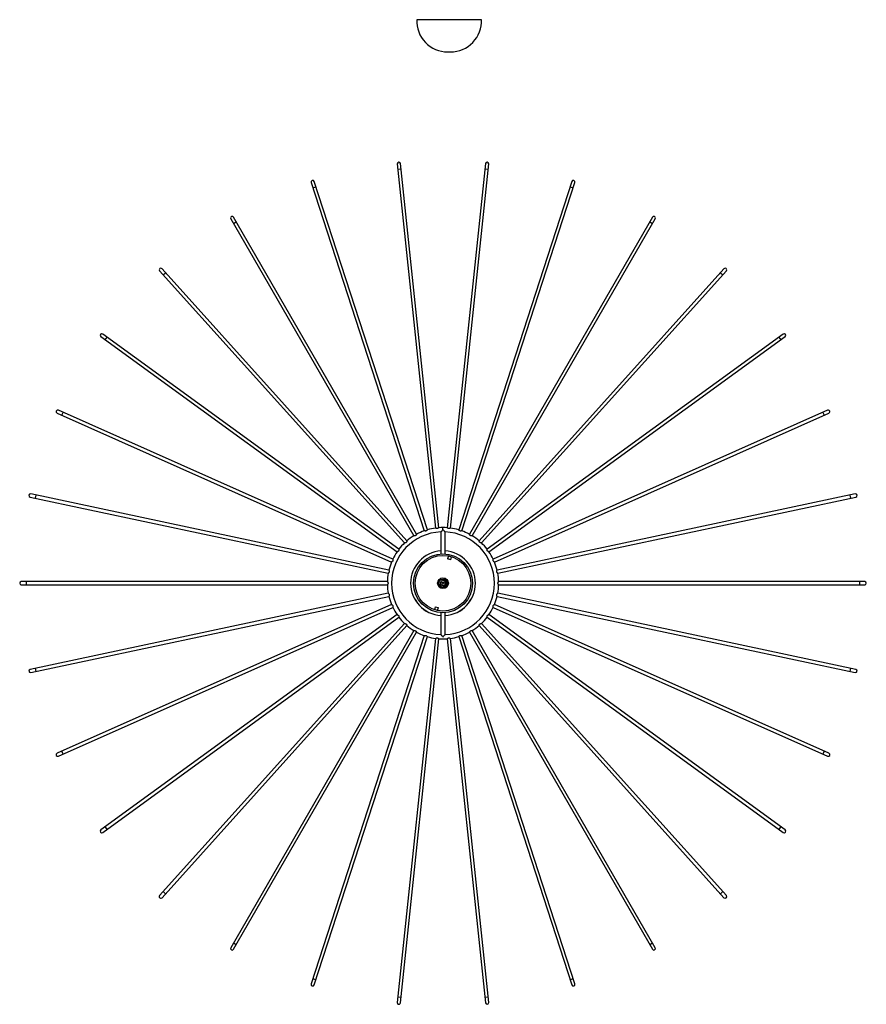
# Model space of a CAD drawing. Header units: millimetres. Extents: x -395 to 401, y -653 to 1239.
# Tile 1 of 6: x -395 to 396, y -653 to 266. Entities that reach past the tile are written whole.
import ezdxf

# ---------------------------------------------------------------- set-up
doc = ezdxf.new("R2010")
doc.units = ezdxf.units.MM

msp = doc.modelspace()

# ---------------------------------------------------------------- linework, layer by layer
at = {"color": 8, "linetype": 'Continuous', "lineweight": 25}
for p, q in [((36.01, 266.3), (-24.49, 266.3)), ((-42.07, 126.61), (-39.09, 126.93)), ((39.23, 126.93), (42.22, 126.61)), ((-121.54, 109.4), (-118.69, 110.33)), ((118.83, 110.33), (121.68, 109.4)), ((-195.69, 76.04), (-193.09, 77.54)), ((193.24, 77.54), (195.84, 76.04)), ((-261.29, 28), (-259.06, 30)), ((259.2, 30), (261.43, 28)), ((-315.46, -32.64), (-313.7, -30.21)), ((313.84, -30.21), (315.6, -32.64)), ((-355.84, -103.21), (-354.62, -100.47)), ((354.77, -100.47), (355.99, -103.21)), ((-380.67, -180.63), (-380.05, -177.7)), ((380.19, -177.7), (380.81, -180.63)), ((0.07, -210.03), (0.07, -208.03)), ((-388.86, -261.53), (-388.86, -258.53)), ((389, -258.53), (389, -261.53)), ((-380.05, -342.36), (-380.67, -339.42)), ((380.81, -339.42), (380.19, -342.36)), ((-354.62, -419.59), (-355.84, -416.85)), ((355.99, -416.85), (354.77, -419.59)), ((-313.7, -489.85), (-315.46, -487.42)), ((315.6, -487.42), (313.84, -489.85)), ((-259.06, -550.06), (-261.29, -548.06)), ((261.43, -548.06), (259.2, -550.06)), ((-193.09, -597.6), (-195.69, -596.1)), ((195.84, -596.1), (193.24, -597.6)), ((-118.69, -630.39), (-121.54, -629.46)), ((121.68, -629.46), (118.83, -630.39)), ((-39.09, -646.98), (-42.07, -646.67)), ((42.22, -646.67), (39.23, -646.98))]:
    msp.add_line(p, q, dxfattribs=at)
at = {"color": 7, "linetype": 'Continuous', "lineweight": 25}
for p, q in [((4.45, 236.27), (7.07, 236.27)), ((-42.6, 131.58), (-6.85, -208.49)), ((-3.87, -208.18), (-39.61, 131.9)), ((39.76, 131.9), (4.01, -208.18)), ((7, -208.49), (42.74, 131.58)), ((-123.08, 114.16), (-17.42, -211.06)), ((-14.56, -210.13), (-120.23, 115.08)), ((120.38, 115.08), (14.71, -210.13)), ((17.56, -211.06), (123.23, 114.16)), ((-198.19, 80.37), (-27.22, -215.76)), ((-24.62, -214.26), (-195.59, 81.87)), ((195.74, 81.87), (24.76, -214.26)), ((27.36, -215.76), (198.34, 80.37)), ((-264.63, 31.71), (-35.82, -222.41)), ((-33.59, -220.4), (-262.4, 33.72)), ((262.55, 33.72), (33.74, -220.4)), ((35.97, -222.41), (264.78, 31.71)), ((-41.1, -228.26), (-317.74, -27.27)), ((317.89, -27.27), (41.24, -228.26)), ((-319.5, -29.7), (-42.86, -230.69)), ((43.01, -230.69), (319.65, -29.7)), ((-46.8, -237.52), (-359.19, -98.43)), ((359.33, -98.43), (46.95, -237.52)), ((-360.41, -101.17), (-48.02, -240.26)), ((48.17, -240.26), (360.55, -101.17)), ((-385.56, -179.59), (-51.08, -250.69)), ((-50.46, -247.76), (-384.94, -176.66)), ((385.08, -176.66), (50.6, -247.76)), ((51.23, -250.69), (385.7, -179.59)), ((-1.93, -212.07), (-1.93, -232.6)), ((2.07, -232.6), (2.07, -212.07)), ((5.14, -234.53), (4.4, -237.39)), ((7.3, -238.14), (4.4, -237.39)), ((7.3, -238.14), (8.04, -235.28)), ((0.83, -257.13), (1.33, -255.19)), ((-51.91, -258.53), (-393.86, -258.53)), ((-393.86, -261.53), (-51.91, -261.53)), ((394, -258.53), (52.05, -258.53)), ((52.05, -261.53), (394, -261.53)), ((-51.08, -269.37), (-385.56, -340.46)), ((-384.94, -343.4), (-50.46, -272.3)), ((50.6, -272.3), (385.08, -343.4)), ((385.7, -340.46), (51.23, -269.37)), ((-48.02, -279.8), (-360.41, -418.88)), ((-359.19, -421.62), (-46.8, -282.54)), ((-7.15, -281.92), (-7.9, -284.78)), ((-7.15, -281.92), (-4.25, -282.67)), ((-4.99, -285.53), (-4.25, -282.67)), ((46.95, -282.54), (359.33, -421.62)), ((360.55, -418.88), (48.17, -279.8)), ((-42.86, -289.37), (-319.5, -490.36)), ((-317.74, -492.79), (-41.1, -291.79)), ((-1.93, -287.46), (-1.93, -307.99)), ((2.07, -307.99), (2.07, -287.46)), ((41.24, -291.79), (317.89, -492.79)), ((319.65, -490.36), (43.01, -289.37)), ((-35.82, -297.65), (-264.63, -551.77)), ((-262.4, -553.78), (-33.59, -299.66)), ((33.74, -299.66), (262.55, -553.78)), ((264.78, -551.77), (35.97, -297.65)), ((-27.22, -304.29), (-198.19, -600.43)), ((-195.59, -601.93), (-24.62, -305.79)), ((-17.42, -309), (-123.08, -634.21)), ((-120.23, -635.14), (-14.56, -309.93)), ((-6.85, -311.57), (-42.6, -651.64)), ((-39.61, -651.96), (-3.87, -311.88)), ((4.01, -311.88), (39.76, -651.96)), ((42.74, -651.64), (7, -311.57)), ((14.71, -309.93), (120.38, -635.14)), ((123.23, -634.21), (17.56, -309)), ((24.76, -305.79), (195.74, -601.93)), ((198.34, -600.43), (27.36, -304.29))]:
    msp.add_line(p, q, dxfattribs=at)
for centre, radius in [((0.07, -260.03), 27.5), ((0.07, -260.03), 26), ((0.07, -260.03), 5), ((0.07, -260.03), 3.85), ((0.07, -260.03), 2.45), ((-1.01, -260.11), 1), ((-1.01, -260.11), 0.99), ((1.14, -259.95), 1), ((1.14, -259.95), 0.99)]:
    msp.add_circle(centre, radius, dxfattribs=at)
for centre, radius, start, end in [((4.45, 265.23), 28.96, 177.87986, 270), ((7.07, 265.23), 28.96, 270, 2.12014), ((-41.1, 131.74), 1.5, 6, 186), ((41.25, 131.74), 1.5, 354, 174), ((-121.66, 114.62), 1.5, 18, 198), ((121.8, 114.62), 1.5, 342, 162), ((-196.89, 81.12), 1.5, 30, 210), ((197.04, 81.12), 1.5, 330, 150), ((-263.52, 32.72), 1.5, 42, 222), ((263.66, 32.72), 1.5, 318, 138), ((-318.62, -28.48), 1.5, 54, 234), ((318.77, -28.48), 1.5, 306, 126), ((-359.8, -99.8), 1.5, 66, 246), ((359.94, -99.8), 1.5, 294, 114), ((-385.25, -178.13), 1.5, 78, 258), ((385.39, -178.13), 1.5, 282, 102), ((0.07, -260.03), 52, 109.63715, 118.35833), ((0.07, -260.03), 52, 97.63912, 106.36069), ((0.07, -260.03), 52, 85.6391, 94.35905), ((0.07, -260.03), 52, 73.63795, 82.35911), ((0.07, -260.03), 52, 61.63616, 70.3572), ((0.07, -260.03), 48, 92.37352, 267.63249), ((0.07, -260.03), 52, 121.63653, 130.35758), ((0.07, -260.03), 48, 272.36903, 87.62748), ((0.07, -260.03), 52, 49.63712, 58.35912), ((0.07, -260.03), 52, 133.63871, 142.35999), ((0.07, -260.03), 30.27, 93.78843, 266.21157), ((0.07, -260.03), 30.27, 273.78843, 86.21157), ((0.07, -260.03), 52, 37.63908, 46.36047), ((0.07, -260.03), 52, 145.63833, 154.36015), ((0.07, -260.03), 52, 25.63706, 34.35814), ((0.07, -260.03), 52, 157.63625, 166.35733), ((0.07, -260.03), 52, 13.63641, 22.35751), ((0.07, -260.03), 52, 169.63732, 178.35841), ((0.07, -260.03), 3, 270, 75.45853), ((0.07, -260.03), 52, 1.63867, 10.36041), ((-393.86, -260.03), 1.5, 90, 270), ((0.07, -260.03), 52, 181.63916, 190.3606), ((0.07, -260.03), 52, 349.6385, 358.35973), ((394, -260.03), 1.5, 270, 90), ((0.07, -260.03), 52, 193.63834, 202.35851), ((0.07, -260.03), 52, 337.63637, 346.35741), ((0.07, -260.03), 52, 205.63622, 214.35726), ((0.07, -260.03), 52, 325.63763, 334.35762), ((0.07, -260.03), 52, 217.63821, 226.3594), ((0.07, -260.03), 52, 313.63917, 322.36069), ((0.07, -260.03), 52, 229.63895, 238.36061), ((0.07, -260.03), 52, 301.63763, 310.35876), ((0.07, -260.03), 52, 241.63672, 250.35785), ((0.07, -260.03), 52, 253.63678, 262.35784), ((0.07, -260.03), 52, 265.63892, 274.36026), ((0.07, -260.03), 52, 277.63781, 286.35971), ((0.07, -260.03), 52, 289.63616, 298.35721), ((-385.25, -341.93), 1.5, 102, 282), ((385.39, -341.93), 1.5, 258, 78), ((-359.8, -420.25), 1.5, 114, 294), ((359.94, -420.25), 1.5, 246, 66), ((-318.62, -491.57), 1.5, 126, 306), ((318.77, -491.57), 1.5, 234, 54), ((-263.52, -552.78), 1.5, 138, 318), ((263.66, -552.78), 1.5, 222, 42), ((-196.89, -601.18), 1.5, 150, 330), ((197.04, -601.18), 1.5, 210, 30), ((-121.66, -634.68), 1.5, 162, 342), ((121.8, -634.68), 1.5, 198, 18), ((-41.1, -651.8), 1.5, 174, 354), ((41.25, -651.8), 1.5, 186, 6)]:
    msp.add_arc(centre, radius, start, end, dxfattribs=at)
at = {"color": 8, "linetype": 'Continuous', "lineweight": 25}
for start, end in [(93.79092, 266.20908), (273.79092, 86.20908)]:
    msp.add_arc((0.07, -260.03), 30.25, start, end, dxfattribs=at)
at = {"color": 7, "linetype": 'Continuous', "lineweight": 25}
for points, knots in [([(-14.57, -210.14), (-14.57, -210.14), (-14.55, -210.12), (-14.61, -210.2), (-14.75, -210.38), (-14.99, -210.67), (-15.3, -210.98), (-15.68, -211.2), (-16.07, -211.3), (-16.52, -211.29), (-16.97, -211.19), (-17.29, -211.1), (-17.42, -211.06), (-17.4, -211.06), (-17.4, -211.06)], [0, 0, 0, 0, 0.018085, 0.102626, 0.188721, 0.287811, 0.404967, 0.479966, 0.555333, 0.643665, 0.762396, 0.882039, 0.969258, 1, 1, 1, 1]), ([(-3.88, -208.19), (-3.88, -208.19), (-3.86, -208.17), (-3.93, -208.24), (-4.1, -208.38), (-4.4, -208.62), (-4.77, -208.85), (-5.18, -208.99), (-5.59, -209.01), (-6.02, -208.9), (-6.44, -208.72), (-6.73, -208.56), (-6.86, -208.49), (-6.84, -208.5), (-6.84, -208.5)], [0, 0, 0, 0, 0.018568, 0.103045, 0.189074, 0.288089, 0.405155, 0.480097, 0.555406, 0.643671, 0.762311, 0.881862, 0.969015, 1, 1, 1, 1]), ([(0.07, -210.03), (0.07, -210.03), (-0.24, -210.34), (-0.77, -210.88), (-1.38, -211.51), (-1.73, -211.87), (-1.91, -212.05), (-1.91, -212.05), (-1.91, -212.06)], [0, 0, 0, 0, 0.002335, 0.34508, 0.586293, 0.761471, 0.899579, 1, 1, 1, 1]), ([(2.06, -212.06), (2.06, -212.06), (2.08, -212.08), (1.99, -211.98), (1.77, -211.75), (1.33, -211.3), (0.73, -210.69), (0.27, -210.23), (0.07, -210.03), (0.07, -210.03)], [0, 0, 0, 0, 0.037463, 0.160934, 0.290284, 0.494524, 0.780554, 0.997658, 1, 1, 1, 1]), ([(6.99, -208.5), (6.99, -208.5), (7.01, -208.48), (6.92, -208.54), (6.73, -208.64), (6.39, -208.81), (5.98, -208.96), (5.54, -209.01), (5.15, -208.94), (4.74, -208.75), (4.37, -208.48), (4.12, -208.27), (4.01, -208.18), (4.02, -208.19), (4.03, -208.19)], [0, 0, 0, 0, 0.018576, 0.103054, 0.189084, 0.288099, 0.405166, 0.480109, 0.555419, 0.643685, 0.762326, 0.881879, 0.969032, 1, 1, 1, 1]), ([(17.55, -211.06), (17.55, -211.06), (17.58, -211.05), (17.48, -211.09), (17.26, -211.15), (16.9, -211.24), (16.47, -211.31), (16.03, -211.26), (15.66, -211.12), (15.3, -210.84), (14.99, -210.5), (14.79, -210.24), (14.7, -210.13), (14.72, -210.14), (14.72, -210.15)], [0, 0, 0, 0, 0.01747, 0.101999, 0.188083, 0.287159, 0.404299, 0.479288, 0.554644, 0.642965, 0.76168, 0.881306, 0.968514, 1, 1, 1, 1]), ([(-33.6, -220.41), (-33.6, -220.41), (-33.59, -220.38), (-33.61, -220.48), (-33.66, -220.7), (-33.76, -221.06), (-33.93, -221.47), (-34.18, -221.83), (-34.5, -222.08), (-34.91, -222.25), (-35.36, -222.35), (-35.69, -222.39), (-35.83, -222.41), (-35.81, -222.4), (-35.81, -222.4)], [0, 0, 0, 0, 0.01803, 0.10252, 0.188564, 0.287594, 0.40468, 0.479634, 0.554955, 0.643235, 0.761895, 0.881466, 0.968633, 1, 1, 1, 1]), ([(-24.62, -214.28), (-24.62, -214.27), (-24.61, -214.25), (-24.65, -214.34), (-24.75, -214.55), (-24.92, -214.88), (-25.17, -215.24), (-25.49, -215.54), (-25.85, -215.72), (-26.29, -215.8), (-26.75, -215.8), (-27.08, -215.78), (-27.22, -215.76), (-27.2, -215.77), (-27.2, -215.77)], [0, 0, 0, 0, 0.016042, 0.100698, 0.18691, 0.286134, 0.403448, 0.478549, 0.554018, 0.642471, 0.761363, 0.881168, 0.968505, 1, 1, 1, 1]), ([(27.35, -215.77), (27.35, -215.77), (27.38, -215.76), (27.27, -215.77), (27.05, -215.79), (26.67, -215.81), (26.24, -215.78), (25.82, -215.65), (25.49, -215.42), (25.19, -215.08), (24.96, -214.69), (24.82, -214.39), (24.76, -214.26), (24.77, -214.28), (24.77, -214.28)], [0, 0, 0, 0, 0.016769, 0.101376, 0.187538, 0.286705, 0.403951, 0.479009, 0.554434, 0.642835, 0.761659, 0.881394, 0.968681, 1, 1, 1, 1]), ([(35.95, -222.4), (35.96, -222.4), (35.98, -222.41), (35.88, -222.4), (35.66, -222.37), (35.29, -222.3), (34.87, -222.19), (34.48, -221.97), (34.2, -221.68), (33.99, -221.29), (33.84, -220.85), (33.77, -220.53), (33.74, -220.39), (33.74, -220.41), (33.74, -220.42)], [0, 0, 0, 0, 0.018469, 0.103008, 0.1891, 0.288187, 0.405339, 0.480336, 0.5557, 0.64403, 0.762758, 0.882397, 0.969613, 1, 1, 1, 1]), ([(-41.1, -228.28), (-41.1, -228.27), (-41.1, -228.25), (-41.1, -228.35), (-41.1, -228.58), (-41.13, -228.95), (-41.2, -229.38), (-41.38, -229.78), (-41.63, -230.09), (-42, -230.35), (-42.42, -230.54), (-42.73, -230.65), (-42.87, -230.69), (-42.85, -230.69), (-42.84, -230.69)], [0, 0, 0, 0, 0.018596, 0.1031, 0.189156, 0.288202, 0.405305, 0.48027, 0.555603, 0.643896, 0.762574, 0.882163, 0.969343, 1, 1, 1, 1]), ([(42.99, -230.69), (43, -230.69), (43.02, -230.7), (42.92, -230.66), (42.71, -230.59), (42.36, -230.45), (41.97, -230.25), (41.65, -229.96), (41.43, -229.62), (41.3, -229.19), (41.25, -228.73), (41.24, -228.4), (41.24, -228.26), (41.24, -228.28), (41.24, -228.28)], [0, 0, 0, 0, 0.0183319, 0.102808, 0.1888366, 0.2878499, 0.404915, 0.4798563, 0.5551648, 0.6434293, 0.7620688, 0.8816189, 0.9687709, 1, 1, 1, 1]), ([(-46.8, -237.53), (-46.8, -237.53), (-46.81, -237.5), (-46.78, -237.6), (-46.74, -237.82), (-46.69, -238.2), (-46.67, -238.63), (-46.76, -239.06), (-46.94, -239.42), (-47.25, -239.74), (-47.62, -240.02), (-47.9, -240.19), (-48.03, -240.26), (-48.01, -240.25), (-48.01, -240.25)], [0, 0, 0, 0, 0.017413, 0.101981, 0.188102, 0.287223, 0.404415, 0.479437, 0.554827, 0.643188, 0.761956, 0.881635, 0.968882, 1, 1, 1, 1]), ([(48.16, -240.25), (48.16, -240.25), (48.18, -240.27), (48.09, -240.21), (47.9, -240.1), (47.59, -239.89), (47.25, -239.61), (46.99, -239.26), (46.85, -238.88), (46.81, -238.43), (46.86, -237.98), (46.92, -237.65), (46.95, -237.51), (46.94, -237.53), (46.94, -237.53)], [0, 0, 0, 0, 0.016693, 0.101289, 0.187439, 0.286592, 0.403822, 0.47887, 0.554284, 0.642674, 0.761481, 0.8812, 0.968475, 1, 1, 1, 1]), ([(-50.45, -247.77), (-50.45, -247.76), (-50.46, -247.74), (-50.42, -247.84), (-50.34, -248.04), (-50.21, -248.39), (-50.1, -248.82), (-50.09, -249.26), (-50.2, -249.64), (-50.44, -250.03), (-50.74, -250.37), (-50.98, -250.6), (-51.09, -250.69), (-51.07, -250.68), (-51.07, -250.68)], [0, 0, 0, 0, 0.0169406, 0.1015142, 0.187642, 0.2867697, 0.4039698, 0.4789977, 0.5543931, 0.6427594, 0.7615358, 0.8812239, 0.9684765, 1, 1, 1, 1]), ([(51.22, -250.68), (51.22, -250.68), (51.24, -250.7), (51.16, -250.63), (51, -250.48), (50.74, -250.21), (50.46, -249.86), (50.28, -249.47), (50.23, -249.07), (50.28, -248.62), (50.42, -248.18), (50.55, -247.88), (50.61, -247.75), (50.6, -247.77), (50.6, -247.77)], [0, 0, 0, 0, 0.01764, 0.102196, 0.188307, 0.287414, 0.40459, 0.479603, 0.554982, 0.643331, 0.762083, 0.881746, 0.968981, 1, 1, 1, 1]), ([(-51.9, -258.54), (-51.9, -258.54), (-51.92, -258.52), (-51.85, -258.6), (-51.73, -258.78), (-51.53, -259.1), (-51.33, -259.49), (-51.24, -259.92), (-51.26, -260.32), (-51.41, -260.75), (-51.64, -261.15), (-51.83, -261.42), (-51.91, -261.53), (-51.9, -261.52), (-51.9, -261.52)], [0, 0, 0, 0, 0.018427, 0.102901, 0.188927, 0.287938, 0.405, 0.479939, 0.555245, 0.643507, 0.762144, 0.881691, 0.96884, 1, 1, 1, 1]), ([(52.04, -261.52), (52.05, -261.52), (52.06, -261.54), (52, -261.46), (51.87, -261.27), (51.67, -260.96), (51.48, -260.56), (51.38, -260.14), (51.41, -259.74), (51.56, -259.31), (51.79, -258.91), (51.97, -258.64), (52.05, -258.52), (52.04, -258.54), (52.04, -258.54)], [0, 0, 0, 0, 0.018613, 0.103106, 0.189151, 0.288184, 0.405272, 0.480228, 0.555552, 0.643834, 0.762497, 0.88207, 0.96924, 1, 1, 1, 1]), ([(-51.07, -269.38), (-51.08, -269.38), (-51.09, -269.36), (-51.02, -269.43), (-50.85, -269.58), (-50.59, -269.85), (-50.32, -270.19), (-50.14, -270.59), (-50.08, -270.99), (-50.14, -271.43), (-50.28, -271.87), (-50.4, -272.18), (-50.46, -272.31), (-50.45, -272.29), (-50.45, -272.29)], [0, 0, 0, 0, 0.018375, 0.102918, 0.189014, 0.288106, 0.405263, 0.480263, 0.555631, 0.643965, 0.762698, 0.882342, 0.969563, 1, 1, 1, 1]), ([(50.6, -272.29), (50.6, -272.3), (50.61, -272.32), (50.57, -272.22), (50.48, -272.02), (50.35, -271.66), (50.24, -271.24), (50.24, -270.8), (50.35, -270.42), (50.58, -270.03), (50.89, -269.69), (51.12, -269.46), (51.23, -269.37), (51.22, -269.38), (51.21, -269.38)], [0, 0, 0, 0, 0.017873, 0.102374, 0.188427, 0.287469, 0.404568, 0.479531, 0.554862, 0.643152, 0.761825, 0.88141, 0.968587, 1, 1, 1, 1]), ([(-48.01, -279.81), (-48.01, -279.8), (-48.04, -279.79), (-47.95, -279.84), (-47.75, -279.96), (-47.44, -280.17), (-47.11, -280.45), (-46.84, -280.8), (-46.71, -281.18), (-46.67, -281.62), (-46.72, -282.08), (-46.77, -282.41), (-46.8, -282.55), (-46.8, -282.53), (-46.8, -282.52)], [0, 0, 0, 0, 0.016456, 0.101085, 0.187269, 0.286462, 0.403738, 0.478815, 0.554259, 0.642683, 0.761537, 0.881304, 0.968613, 1, 1, 1, 1]), ([(46.94, -282.53), (46.95, -282.53), (46.95, -282.56), (46.93, -282.46), (46.89, -282.24), (46.83, -281.86), (46.82, -281.43), (46.9, -281), (47.09, -280.64), (47.4, -280.32), (47.77, -280.04), (48.05, -279.87), (48.17, -279.8), (48.16, -279.81), (48.15, -279.81)], [0, 0, 0, 0, 0.016048, 0.100707, 0.186922, 0.286149, 0.403467, 0.478571, 0.554042, 0.642498, 0.761394, 0.881202, 0.968543, 1, 1, 1, 1]), ([(-42.85, -289.37), (-42.85, -289.37), (-42.88, -289.36), (-42.78, -289.4), (-42.57, -289.47), (-42.22, -289.61), (-41.83, -289.81), (-41.5, -290.1), (-41.29, -290.44), (-41.16, -290.87), (-41.11, -291.33), (-41.1, -291.66), (-41.1, -291.8), (-41.1, -291.78), (-41.1, -291.78)], [0, 0, 0, 0, 0.017663, 0.102179, 0.188247, 0.287306, 0.404426, 0.479402, 0.554745, 0.64305, 0.761745, 0.88135, 0.968543, 1, 1, 1, 1]), ([(41.24, -291.78), (41.24, -291.79), (41.24, -291.81), (41.24, -291.71), (41.25, -291.48), (41.27, -291.11), (41.35, -290.68), (41.52, -290.27), (41.78, -289.97), (42.14, -289.71), (42.57, -289.52), (42.87, -289.41), (43.01, -289.37), (42.99, -289.37), (42.99, -289.37)], [0, 0, 0, 0, 0.018231, 0.102771, 0.188865, 0.287953, 0.405107, 0.480105, 0.555471, 0.643803, 0.762532, 0.882173, 0.969391, 1, 1, 1, 1]), ([(-35.81, -297.65), (-35.81, -297.65), (-35.84, -297.65), (-35.74, -297.66), (-35.51, -297.69), (-35.14, -297.75), (-34.72, -297.87), (-34.34, -298.09), (-34.06, -298.38), (-33.84, -298.77), (-33.7, -299.21), (-33.62, -299.53), (-33.59, -299.67), (-33.6, -299.65), (-33.6, -299.64)], [0, 0, 0, 0, 0.018605, 0.103088, 0.189124, 0.288146, 0.40522, 0.480168, 0.555483, 0.643754, 0.762404, 0.881964, 0.969123, 1, 1, 1, 1]), ([(33.74, -299.65), (33.74, -299.65), (33.73, -299.68), (33.76, -299.58), (33.81, -299.36), (33.91, -298.99), (34.07, -298.59), (34.33, -298.23), (34.64, -297.98), (35.05, -297.81), (35.51, -297.71), (35.83, -297.67), (35.97, -297.65), (35.95, -297.65), (35.95, -297.65)], [0, 0, 0, 0, 0.018516, 0.10299, 0.189016, 0.288027, 0.405089, 0.480029, 0.555336, 0.643598, 0.762235, 0.881782, 0.968932, 1, 1, 1, 1]), ([(-27.2, -304.29), (-27.21, -304.29), (-27.23, -304.3), (-27.13, -304.28), (-26.91, -304.27), (-26.53, -304.25), (-26.09, -304.28), (-25.67, -304.41), (-25.34, -304.63), (-25.05, -304.97), (-24.82, -305.37), (-24.67, -305.67), (-24.62, -305.8), (-24.62, -305.78), (-24.62, -305.78)], [0, 0, 0, 0, 0.01788, 0.102426, 0.188527, 0.287623, 0.404786, 0.47979, 0.555161, 0.643499, 0.762238, 0.881888, 0.969113, 1, 1, 1, 1]), ([(-17.4, -309), (-17.41, -309), (-17.43, -309.01), (-17.33, -308.97), (-17.12, -308.91), (-16.75, -308.82), (-16.32, -308.75), (-15.88, -308.79), (-15.51, -308.94), (-15.16, -309.21), (-14.85, -309.56), (-14.64, -309.82), (-14.56, -309.93), (-14.57, -309.92), (-14.57, -309.91)], [0, 0, 0, 0, 0.016378, 0.101002, 0.187181, 0.286369, 0.403639, 0.478712, 0.554152, 0.642572, 0.761419, 0.881179, 0.968484, 1, 1, 1, 1]), ([(-6.84, -311.56), (-6.84, -311.56), (-6.87, -311.57), (-6.78, -311.52), (-6.58, -311.41), (-6.24, -311.25), (-5.83, -311.1), (-5.4, -311.05), (-5, -311.11), (-4.6, -311.31), (-4.22, -311.58), (-3.97, -311.79), (-3.86, -311.88), (-3.88, -311.87), (-3.88, -311.87)], [0, 0, 0, 0, 0.018194, 0.102676, 0.18871, 0.28773, 0.404803, 0.479749, 0.555063, 0.643333, 0.761981, 0.881539, 0.968697, 1, 1, 1, 1]), ([(-1.91, -308), (-1.92, -308), (-1.93, -307.98), (-1.84, -308.08), (-1.62, -308.3), (-1.18, -308.76), (-0.58, -309.37), (-0.13, -309.83), (0.07, -310.03), (0.07, -310.03)], [0, 0, 0, 0, 0.038108, 0.1614956, 0.2907592, 0.494862, 0.7807006, 0.9976596, 1, 1, 1, 1]), ([(0.07, -310.03), (0.07, -310.03), (0.39, -309.72), (0.92, -309.18), (1.53, -308.55), (1.88, -308.19), (2.05, -308.01), (2.06, -308), (2.06, -308)], [0, 0, 0, 0, 0.002336, 0.345111, 0.586344, 0.761537, 0.899658, 1, 1, 1, 1]), ([(4.02, -311.87), (4.02, -311.87), (4, -311.89), (4.08, -311.82), (4.25, -311.67), (4.54, -311.44), (4.91, -311.21), (5.33, -311.07), (5.73, -311.05), (6.17, -311.16), (6.59, -311.34), (6.88, -311.5), (7, -311.57), (6.99, -311.56), (6.98, -311.56)], [0, 0, 0, 0, 0.018548, 0.103068, 0.18914, 0.288204, 0.405329, 0.480309, 0.555656, 0.643966, 0.762666, 0.882278, 0.969474, 1, 1, 1, 1]), ([(14.72, -309.92), (14.71, -309.92), (14.7, -309.94), (14.76, -309.86), (14.9, -309.68), (15.14, -309.39), (15.45, -309.08), (15.83, -308.86), (16.21, -308.76), (16.66, -308.77), (17.11, -308.87), (17.43, -308.96), (17.57, -309), (17.55, -309), (17.54, -308.99)], [0, 0, 0, 0, 0.017109, 0.101694, 0.187834, 0.286975, 0.404191, 0.479229, 0.554635, 0.643013, 0.761806, 0.88151, 0.968775, 1, 1, 1, 1]), ([(24.77, -305.78), (24.77, -305.79), (24.76, -305.81), (24.8, -305.71), (24.89, -305.51), (25.07, -305.18), (25.31, -304.81), (25.63, -304.52), (25.99, -304.34), (26.43, -304.26), (26.9, -304.26), (27.22, -304.28), (27.37, -304.29), (27.35, -304.29), (27.34, -304.29)], [0, 0, 0, 0, 0.017216, 0.101767, 0.187871, 0.286971, 0.404139, 0.479146, 0.55452, 0.642862, 0.761606, 0.881261, 0.968489, 1, 1, 1, 1])]:
    msp.add_open_spline(points, degree=3, knots=knots, dxfattribs=at)

doc.saveas('drawing.dxf')
